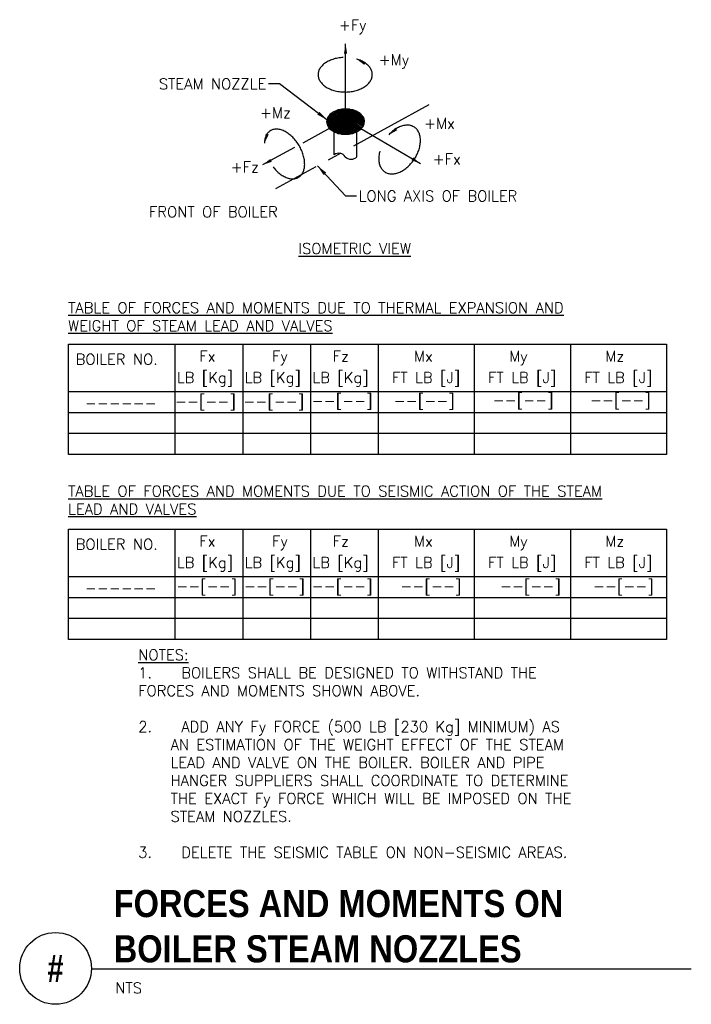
# Model space of a CAD drawing. Header units: inches. Extents: x 0.69 to 6.54, y 0.04 to 8.61.
import ezdxf
from ezdxf.enums import TextEntityAlignment as Align

# ---------------------------------------------------------------- set-up
doc = ezdxf.new("R2010")
doc.units = ezdxf.units.IN
doc.header["$MEASUREMENT"] = 0
doc.linetypes.add('CENTER2', pattern=[1.125, 0.75, -0.125, 0.125, -0.125])
for name, color, linetype in [('M-DETL-MEDM', 4, 'Continuous'), ('M-DETL-TEXT', 2, 'Continuous'), ('M-DETL-THIN', 2, 'Continuous'), ('M-DETL-XTHN', 1, 'Continuous'), ('P-DETL-TEXT', 2, 'Continuous')]:
    doc.layers.add(name, color=color, linetype=linetype)
doc.styles.add('BOLD', font='bold.shx', dxfattribs={"width": 0.9})
doc.styles.add('Romans', font='romans.shx')
doc.dimstyles.new('VA-Dims', dxfattribs={"dimtxt": 0.09375, "dimasz": 0.09375, "dimexe": 0.09375, "dimexo": 0.03125, "dimgap": 0.02, "dimtad": 1, "dimdec": 5, "dimzin": 0, "dimdsep": 46, "dimlunit": 4, "dimtxsty": 'Romans', "dimblk": 'ARCHTICK', "dimcen": 0.09375, "dimclrd": 256, "dimclre": 256, "dimclrt": 256, "dimadec": 0, "dimazin": 0, "dimtfac": 1, "dimtdec": 5, "dimtofl": 0, "dimtmove": 0, "dimatfit": 3, "dimfxl": 1, "dimfrac": 2, "dimtolj": 1, "dimtzin": 0, "dimlwd": -1, "dimlwe": -1, "dimarcsym": 0})

# ---------------------------------------------------------------- blocks, each defined once
blk = doc.blocks.new('_ArchTick')
at = {"color": 0, "linetype": 'ByBlock', "const_width": 0.15}
blk.add_lwpolyline([(-0.5, -0.5), (0.5, 0.5)], dxfattribs=at)

msp = doc.modelspace()

# ---------------------------------------------------------------- linework, layer by layer
at = {"layer": 'M-DETL-MEDM'}
for p, q in [((3.5265, 7.7392), (3.5265, 8.3976)), ((3.5265, 7.7392), (3.1531, 7.5355)), ((3.5265, 7.7392), (4.1795, 7.356)), ((3.0811, 7.4962), (2.8035, 7.3448)), ((1.1131, 5.785), (6.3222, 5.785)), ((1.1131, 4.8247), (1.1131, 5.785)), ((2.0399, 5.785), (2.0399, 4.8247)), ((2.6301, 5.785), (2.6301, 4.8247)), ((3.2203, 5.785), (3.2203, 4.8247)), ((3.8104, 5.785), (3.8104, 4.8247)), ((4.6477, 5.785), (4.6477, 4.8247)), ((5.485, 5.785), (5.485, 4.8247)), ((6.3222, 5.785), (6.3222, 4.8247)), ((6.3222, 5.369), (1.1131, 5.369)), ((6.3222, 5.1876), (1.1131, 5.1876)), ((6.3222, 5.0061), (1.1131, 5.0061)), ((6.3222, 4.8247), (1.1131, 4.8247)), ((1.1131, 3.2146), (1.1131, 4.1749)), ((1.1131, 4.1749), (6.3222, 4.1749)), ((2.0399, 4.1749), (2.0399, 3.2146)), ((2.6301, 4.1749), (2.6301, 3.2146)), ((3.2203, 4.1749), (3.2203, 3.2146)), ((3.8104, 4.1749), (3.8104, 3.2146)), ((4.6477, 4.1749), (4.6477, 3.2146)), ((5.485, 4.1749), (5.485, 3.2146)), ((6.3222, 4.1749), (6.3222, 3.2146)), ((6.3222, 3.7588), (1.1131, 3.7588)), ((6.3222, 3.5774), (1.1131, 3.5774)), ((6.3222, 3.396), (1.1131, 3.396)), ((6.3222, 3.2146), (1.1131, 3.2146))]:
    msp.add_line(p, q, dxfattribs=at)
for points in [[(3.5126, 8.3142), (3.5404, 8.3142), (3.5265, 8.3976)], [(2.8833, 7.3725), (2.87, 7.3969), (2.8035, 7.3448)], [(4.1146, 7.4102), (4.1006, 7.3862), (4.1795, 7.356)]]:
    msp.add_solid(points, dxfattribs=at)
at = {"layer": 'M-DETL-THIN'}
for p, q in [((3.4276, 7.4341), (3.4276, 7.6333)), ((3.6255, 7.416), (3.6255, 7.6333))]:
    msp.add_line(p, q, dxfattribs=at)
for points in [[(3.5048, 8.2801, 0.032391), (3.4586, 8.2748), (3.4586, 8.2748, 0.034572), (3.415, 8.2638), (3.415, 8.2638, 0.038593), (3.3757, 8.2475), (3.3757, 8.2475, 0.044825), (3.3422, 8.2266), (3.3422, 8.2266, 0.053513), (3.3158, 8.2019), (3.3158, 8.2019, 0.064041), (3.2976, 8.1744), (3.2976, 8.1744, 0.073701), (3.2883, 8.1451), (3.2883, 8.1451, 0.077818), (3.2883, 8.1152), (3.2883, 8.1152, 0.073728), (3.2975, 8.0859), (3.2975, 8.0859, 0.064078), (3.3157, 8.0583), (3.3157, 8.0583, 0.053547), (3.342, 8.0336), (3.342, 8.0336, 0.04485), (3.3755, 8.0127), (3.3755, 8.0127, 0.03861), (3.4149, 7.9964), (3.4149, 7.9964, 0.034583), (3.4585, 7.9854), (3.4585, 7.9854, 0.032395), (3.5046, 7.9801), (3.5046, 7.9801, 0.031797), (3.5515, 7.9807), (3.5515, 7.9807, 0.032716), (3.5972, 7.9872), (3.5972, 7.9872, 0.035262), (3.6401, 7.9994), (3.6401, 7.9994, 0.03972), (3.6783, 8.0167), (3.6783, 8.0167, 0.046467), (3.7104, 8.0385), (3.7104, 8.0385, 0.05565), (3.7351, 8.0639), (3.7351, 8.0639, 0.06631), (3.7514, 8.0919), (3.7514, 8.0919, 0.0752), (3.7588, 8.1214), (3.7588, 8.1214, 0.077624), (3.7568, 8.1513), (3.7568, 8.1513, 0.071975), (3.7456, 8.1803), (3.7456, 8.1803, 0.061779), (3.7256, 8.2074), (3.7256, 8.2074, 0.0515), (3.6977, 8.2313), (3.6977, 8.2313, 0.04332), (3.6628, 8.2513), (3.6628, 8.2513, 0.037582), (3.6225, 8.2666)], [(2.8948, 7.3272, 0.031948), (2.9248, 7.2935), (2.9248, 7.2935, 0.03504), (2.9575, 7.2654), (2.9575, 7.2654, 0.040151), (2.9916, 7.2439), (2.9916, 7.2439, 0.047717), (3.0258, 7.23), (3.0258, 7.23, 0.057817), (3.0588, 7.2241), (3.0588, 7.2241, 0.069071), (3.0894, 7.2264), (3.0894, 7.2264, 0.077413), (3.1163, 7.2369), (3.1163, 7.2369, 0.077926), (3.1386, 7.2552), (3.1386, 7.2552, 0.070253), (3.1554, 7.2805), (3.1554, 7.2805, 0.059073), (3.166, 7.3119), (3.166, 7.3119, 0.048732), (3.1702, 7.3482), (3.1702, 7.3482, 0.040871), (3.1676, 7.3881), (3.1676, 7.3881, 0.035505), (3.1583, 7.4299), (3.1583, 7.4299, 0.032208), (3.1429, 7.4721), (3.1429, 7.4721, 0.030603), (3.1218, 7.5131), (3.1218, 7.5131, 0.030488), (3.0958, 7.5513), (3.0958, 7.5513, 0.031847), (3.0659, 7.5852), (3.0659, 7.5852, 0.034854), (3.0334, 7.6136), (3.0334, 7.6136, 0.039862), (2.9993, 7.6354), (2.9993, 7.6354, 0.047306), (2.9651, 7.6497), (2.9651, 7.6497, 0.057302), (2.932, 7.656), (2.932, 7.656, 0.06857), (2.9013, 7.654), (2.9013, 7.654, 0.07717), (2.8741, 7.6439), (2.8741, 7.6439, 0.078107), (2.8516, 7.626), (2.8516, 7.626, 0.070731), (2.8345, 7.601), (2.8345, 7.601, 0.059597), (2.8236, 7.5698), (2.8236, 7.5698, 0.049162), (2.8192, 7.5337)], [(3.8239, 7.4638, 0.039572), (3.8165, 7.4223), (3.8165, 7.4223, 0.045615), (3.8162, 7.383), (3.8162, 7.383, 0.05384), (3.823, 7.3475), (3.823, 7.3475, 0.063494), (3.8367, 7.3172), (3.8367, 7.3172, 0.072017), (3.8567, 7.2932), (3.8567, 7.2932, 0.075418), (3.8822, 7.2766), (3.8822, 7.2766, 0.071628), (3.9123, 7.2679), (3.9123, 7.2679, 0.062936), (3.9457, 7.2676), (3.9457, 7.2676, 0.053315), (3.9812, 7.2756), (3.9812, 7.2756, 0.045208), (4.0173, 7.2916), (4.0173, 7.2916, 0.03929), (4.0525, 7.315), (4.0525, 7.315, 0.035428), (4.0857, 7.3448), (4.0857, 7.3448, 0.033328), (4.1153, 7.38), (4.1153, 7.38, 0.032777), (4.1402, 7.419), (4.1402, 7.419, 0.033717), (4.1596, 7.4604), (4.1596, 7.4604, 0.036249), (4.1725, 7.5026), (4.1725, 7.5026, 0.040616), (4.1785, 7.5438), (4.1785, 7.5438, 0.047106), (4.1774, 7.5824), (4.1774, 7.5824, 0.055725), (4.1692, 7.617), (4.1692, 7.617, 0.065427), (4.1542, 7.6462), (4.1542, 7.6462, 0.07324), (4.133, 7.6687), (4.133, 7.6687, 0.075218), (4.1064, 7.6838), (4.1064, 7.6838, 0.070136), (4.0756, 7.6908), (4.0756, 7.6908, 0.060957), (4.0416, 7.6894), (4.0416, 7.6894, 0.051514), (4.0059, 7.6798), (4.0059, 7.6798, 0.043835), (3.9699, 7.6622), (3.9699, 7.6622, 0.038354), (3.9349, 7.6374), (3.9349, 7.6374, 0.034871), (3.9024, 7.6064)]]:
    msp.add_lwpolyline(points, format="xyb", dxfattribs=at)
for centre, radius, start, end in [((3.4673, 7.3789), 0.068, 33.03286, 125.76324), ((3.5749, 7.4639), 0.0697, 223.44586, 316.55413)]:
    msp.add_arc(centre, radius, start, end, dxfattribs=at)
for points in [[(3.6898, 8.2156), (3.7027, 8.2402), (3.6225, 8.2666)], [(3.9765, 7.647), (3.9593, 7.6689), (3.9024, 7.6064)], [(2.8571, 7.6092), (2.8305, 7.6174), (2.8192, 7.5337)]]:
    msp.add_solid(points, dxfattribs=at)
at = {"layer": 'M-DETL-XTHN', "linetype": 'CENTER2'}
msp.add_line((4.2531, 7.8669), (2.9168, 7.136), dxfattribs=at)
at = {"layer": 'P-DETL-TEXT'}
msp.add_line((1.3125, 0.3457), (6.5386, 0.3457), dxfattribs=at)
msp.add_circle((1, 0.3506), 0.3125, dxfattribs=at)

# ---------------------------------------------------------------- texts
at = {"layer": 'M-DETL-TEXT', "attachment_point": 1, "style": 'Romans'}
for s, insert, char_height, width in [('+Fy', (3.4678, 8.6091), 0.09375, 0.241071), ('+My', (3.8158, 8.3083), 0.09375, 0.267857), ('+Mz', (2.7804, 7.8464), 0.09375, 0.267857), ('+Mx', (4.2108, 7.7537), 0.09375, 0.267857), ('+Fz', (2.5263, 7.3737), 0.09375, 0.241071), ('+Fx', (4.286, 7.4435), 0.09375, 0.241071), ('FRONT OF BOILER', (1.8145, 6.9832), 0.09375, 1.258929), ('{\\LISOMETRIC VIEW}', (3.1154, 6.6641), 0.0938, 1.161151), ('{\\LTABLE OF FORCES AND MOMENTS DUE TO THERMAL EXPANSION AND WEIGHT OF STEAM LEAD AND VALVES}', (1.1093, 6.1484), 0.0938, 5.212947), ('BOILER NO.', (1.1755, 5.6999), 0.09375, 0.958969), ('Fx', (2.2532, 5.7266), 0.09375, 0.125), ('Fy', (2.8868, 5.7266), 0.09375, 0.125), ('Fz', (3.4147, 5.7266), 0.09375, 0.125), ('Mx', (4.1229, 5.7266), 0.09375, 0.151786), ('My', (4.952, 5.7266), 0.09375, 0.151786), ('Mz', (5.7894, 5.7266), 0.09375, 0.151786), ('LB [Kg]', (2.057, 5.5408), 0.09375, 0.526786), ('LB [Kg]', (2.6472, 5.5408), 0.09375, 0.526786), ('LB [Kg]', (3.2373, 5.5408), 0.09375, 0.526786), ('FT LB [J]', (3.9309, 5.5408), 0.09375, 0.720444), ('FT LB [J]', (4.7682, 5.5408), 0.09375, 0.72217), ('FT LB [J]', (5.6055, 5.5408), 0.09375, 0.665179), ('--[--]', (2.0408, 5.3346), 0.09375, 0.549107), ('--[--]', (2.6363, 5.3346), 0.09375, 0.549107), ('--[--]', (3.2317, 5.3398), 0.09375, 0.549107), ('--[--]', (3.9465, 5.3398), 0.09375, 0.549107), ('--[--]', (4.8086, 5.3451), 0.09375, 0.549107), ('--[--]', (5.6548, 5.3451), 0.09375, 0.549107), ('------', (1.2552, 5.3187), 0.09375, 0.660714), ('{\\LTABLE OF FORCES AND MOMENTS DUE TO SEISMIC ACTION OF THE STEAM LEAD AND VALVES}', (1.1093, 4.552), 0.0938, 5.212947), ('Fx', (2.2532, 4.1164), 0.09375, 0.125), ('Fy', (2.8868, 4.1164), 0.09375, 0.125), ('Fz', (3.4147, 4.1164), 0.09375, 0.125), ('Mx', (4.1229, 4.1164), 0.09375, 0.151786), ('My', (4.952, 4.1164), 0.09375, 0.151786), ('Mz', (5.7894, 4.1164), 0.09375, 0.151786), ('BOILER NO.', (1.1755, 4.0898), 0.09375, 0.78125), ('LB [Kg]', (2.057, 3.9306), 0.09375, 0.526786), ('LB [Kg]', (2.6472, 3.9306), 0.09375, 0.526786), ('LB [Kg]', (3.2373, 3.9306), 0.09375, 0.526786), ('FT LB [J]', (3.9309, 3.9306), 0.09375, 0.767799), ('FT LB [J]', (4.7682, 3.9306), 0.09375, 0.737864), ('FT LB [J]', (5.6055, 3.9306), 0.09375, 0.665179), ('--[--]', (2.0514, 3.7244), 0.09375, 0.549107), ('--[--]', (2.6415, 3.7244), 0.09375, 0.549107), ('--[--]', (3.2317, 3.7244), 0.09375, 0.549107), ('--[--]', (4.0045, 3.7244), 0.09375, 0.549107), ('--[--]', (4.8719, 3.7244), 0.09375, 0.549107), ('--[--]', (5.6812, 3.7244), 0.09375, 0.549107), ('------', (1.2552, 3.7086), 0.09375, 0.660714), ('{\\LNOTES:\\P\\pi-0.28125,l0.28125;}1.^IBOILERS SHALL BE DESIGNED TO WITHSTAND THE FORCES AND MOMENTS SHOWN ABOVE.\\P\\pi0,l0;\\P\\pi-0.28125,l0.28125;2.^IADD ANY Fy FORCE (500 LB [230 Kg] MINIMUM) AS AN ESTIMATION OF THE WEIGHT EFFECT OF THE STEAM LEAD AND VALVE ON THE BOILER. BOILER AND PIPE HANGER SUPPLIERS SHALL COORDINATE TO DETERMINE THE EXACT Fy FORCE WHICH WILL BE IMPOSED ON THE STEAM NOZZLES.\\P\\pi0,l0;\\P\\pi-0.28125,l0.28125;3.^IDELETE THE SEISMIC TABLE ON NON-SEISMIC AREAS.', (1.7205, 3.1269), 0.09375, 4.207625)]:
    msp.add_mtext(s, dxfattribs=dict(at, insert=insert, char_height=char_height, width=width))
at = {"layer": 'M-DETL-TEXT', "char_height": 0.09375, "style": 'Romans'}
for s, insert, attachment_point in [('STEAM NOZZLE', (2.8359, 8.0034), 9), ('LONG AXIS OF BOILER', (3.6404, 7.1215), 1)]:
    msp.add_mtext(s, dxfattribs=dict(at, insert=insert, attachment_point=attachment_point))
at = {"layer": 'P-DETL-TEXT', "style": 'BOLD', "width": 0.8}
msp.add_text('#', height=0.2362, dxfattribs=at).set_placement((1, 0.3506), align=Align.MIDDLE)
at = {"layer": 'P-DETL-TEXT', "attachment_point": 1}
for s, insert, char_height, width, style in [('FORCES AND MOMENTS ON BOILER STEAM NOZZLES', (1.5062, 1.0331), 0.23622, 4.730104, 'BOLD'), ('NTS', (1.5201, 0.2277), 0.09375, 0.182143, 'Romans')]:
    msp.add_mtext(s, dxfattribs=dict(at, insert=insert, char_height=char_height, width=width, style=style))

# ---------------------------------------------------------------- meshes
at = {"layer": 'M-DETL-THIN'}
mesh = msp.add_polyface(dxfattribs=at)
corners = [(3.4099, 7.6436), (3.4007, 7.651), (3.4349, 7.6298), (3.3894, 7.6603), (3.4433, 7.6268), (3.381, 7.6707), (3.4634, 7.6197), (3.3741, 7.6793), (3.4738, 7.6176), (3.3687, 7.6913), (3.4943, 7.6134), (3.3648, 7.7), (3.5057, 7.6126), (3.3629, 7.7127), (3.5265, 7.6113), (3.3616, 7.7215), (3.5382, 7.612), (3.3635, 7.7344), (3.5587, 7.6134), (3.3648, 7.743), (3.5701, 7.6157), (3.3704, 7.7556), (3.5896, 7.6197), (3.3741, 7.7637), (3.6003, 7.6235), (3.3835, 7.7754), (3.6181, 7.6298), (3.3894, 7.7828), (3.6276, 7.635), (3.402, 7.7931), (3.6431, 7.6436), (3.4099, 7.7995), (3.651, 7.65), (3.4254, 7.808), (3.6636, 7.6603), (3.4349, 7.8132), (3.6696, 7.6677), (3.4527, 7.8195), (3.6789, 7.6793), (3.4634, 7.8234), (3.6826, 7.6875), (3.4829, 7.8273), (3.6883, 7.7), (3.4943, 7.8296), (3.6895, 7.7086), (3.6914, 7.7215), (3.5149, 7.831), (3.6914, 7.7215), (3.6901, 7.7303), (3.5265, 7.8318), (3.6883, 7.743), (3.5474, 7.8304), (3.6843, 7.7517), (3.5587, 7.8296), (3.6789, 7.7637), (3.5793, 7.8255), (3.672, 7.7723), (3.5896, 7.8234), (3.6636, 7.7828), (3.6098, 7.8162), (3.6523, 7.792), (3.6181, 7.8132), (3.6431, 7.7995)]
mesh.append_faces([[corners[k] for k in face] for face in [(0, 0, 2, 1), (1, 2, 4, 3), (3, 4, 6, 5), (5, 6, 8, 7), (7, 8, 10, 9), (9, 10, 12, 11), (11, 12, 14, 13), (13, 14, 16, 15), (15, 16, 18, 17), (17, 18, 20, 19), (19, 20, 22, 21), (21, 22, 24, 23), (23, 24, 26, 25), (25, 26, 28, 27), (27, 28, 30, 29), (29, 30, 32, 31), (31, 32, 34, 33), (33, 34, 36, 35), (35, 36, 38, 37), (37, 38, 40, 39), (39, 40, 42, 41), (41, 42, 44, 43), (43, 44, 47, 46), (46, 45, 48, 49), (49, 48, 50, 51), (51, 50, 52, 53), (53, 52, 54, 55), (55, 54, 56, 57), (57, 56, 58, 59), (59, 58, 60, 61), (61, 60, 62, 62)]], dxfattribs={"vtx0": -1, "vtx2": -1})
mesh = msp.add_polyface(dxfattribs=at)
corners = [(3.4596, 7.6784), (3.4499, 7.6859), (3.4742, 7.6708), (3.4476, 7.6876), (3.4754, 7.6704), (3.4399, 7.6968), (3.4908, 7.6652), (3.4387, 7.6982), (3.4924, 7.6649), (3.4339, 7.7082), (3.5089, 7.6617), (3.4332, 7.7096), (3.5106, 7.6616), (3.4316, 7.7201), (3.5277, 7.6605), (3.4314, 7.7215), (3.5295, 7.6607), (3.433, 7.7321), (3.5465, 7.6617), (3.4332, 7.7334), (3.5483, 7.6621), (3.4381, 7.7436), (3.5645, 7.6652), (3.4387, 7.7448), (3.5662, 7.6658), (3.4466, 7.7542), (3.5812, 7.6708), (3.4476, 7.7554), (3.5827, 7.6716), (3.4583, 7.7636), (3.5958, 7.6784), (3.4596, 7.7646), (3.5971, 7.6794), (3.4727, 7.7714), (3.6078, 7.6876), (3.4742, 7.7722), (3.6087, 7.6888), (3.4891, 7.7773), (3.6167, 7.6982), (3.4908, 7.7778), (3.6173, 7.6994), (3.5071, 7.781), (3.6222, 7.7096), (3.5089, 7.7813), (3.6224, 7.7109), (3.624, 7.7215), (3.5259, 7.7824), (3.624, 7.7215), (3.6238, 7.7229), (3.5277, 7.7825), (3.6222, 7.7334), (3.5447, 7.7814), (3.6215, 7.7348), (3.5465, 7.7813), (3.6167, 7.7448), (3.563, 7.7781), (3.6155, 7.7462), (3.5645, 7.7778), (3.6078, 7.7554), (3.58, 7.7726), (3.6055, 7.7571), (3.5812, 7.7722), (3.5958, 7.7646)]
mesh.append_faces([[corners[k] for k in face] for face in [(0, 0, 2, 1), (1, 2, 4, 3), (3, 4, 6, 5), (5, 6, 8, 7), (7, 8, 10, 9), (9, 10, 12, 11), (11, 12, 14, 13), (13, 14, 16, 15), (15, 16, 18, 17), (17, 18, 20, 19), (19, 20, 22, 21), (21, 22, 24, 23), (23, 24, 26, 25), (25, 26, 28, 27), (27, 28, 30, 29), (29, 30, 32, 31), (31, 32, 34, 33), (33, 34, 36, 35), (35, 36, 38, 37), (37, 38, 40, 39), (39, 40, 42, 41), (41, 42, 44, 43), (43, 44, 47, 46), (46, 45, 48, 49), (49, 48, 50, 51), (51, 50, 52, 53), (53, 52, 54, 55), (55, 54, 56, 57), (57, 56, 58, 59), (59, 58, 60, 61), (61, 60, 62, 62)]], dxfattribs={"vtx0": -1, "vtx2": -1})

# ---------------------------------------------------------------- leaders
at = {"layer": 'M-DETL-TEXT', "annotation_type": 0, "has_hookline": 1}
for points, hookline_direction, text_width in [([(3.3641, 7.7387), (2.9496, 8.0503), (2.8559, 8.0503)], 1, 1.0402), ([(3.2824, 7.3359), (3.5266, 7.0747), (3.6204, 7.0747)], 0, 1.5714)]:
    msp.add_leader(points, dimstyle='VA-Dims', override={"dimgap": 0.02, "dimtad": 0}, dxfattribs=dict(at, hookline_direction=hookline_direction, text_width=text_width))

doc.saveas('drawing.dxf')
